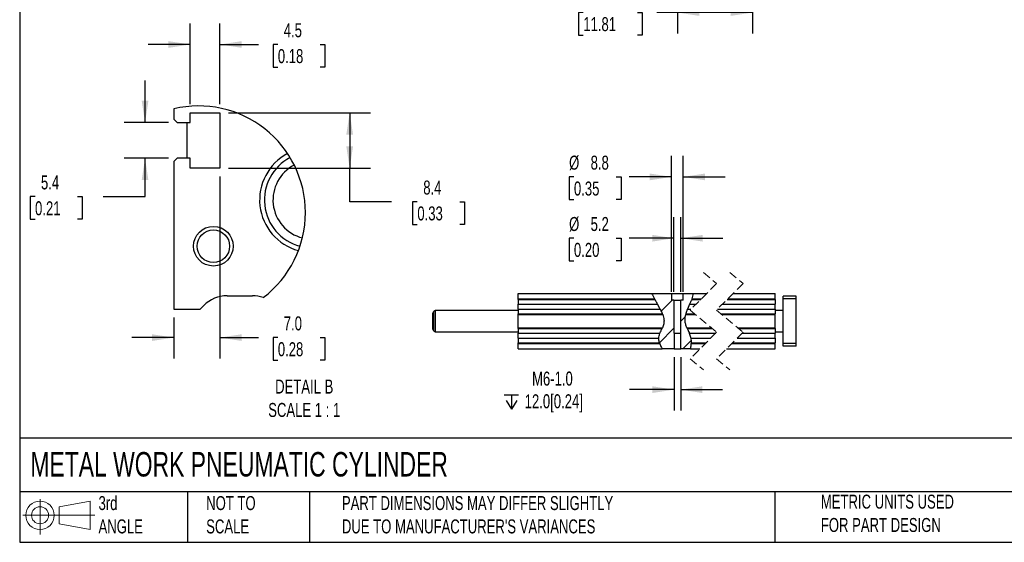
# Model space of a CAD drawing. Header units: millimetres. Extents: x 32 to 1365, y 32 to 1048.
# Tile 1 of 4: x 32 to 777, y 32 to 427. Entities that reach past the tile are written whole.
import ezdxf

# ---------------------------------------------------------------- set-up
doc = ezdxf.new("R2010")
doc.units = ezdxf.units.MM
doc.header["$LTSCALE"] = 5
doc.linetypes.add('SLD-Dashed', pattern=[1.905, 1.27, -0.635])
doc.linetypes.add('SLD-Solid', pattern=[0])
doc.layers.add('DIMENSIONS', color=140, linetype='SLD-Solid', lineweight=25)
doc.layers.add('TEXT', color=140, linetype='SLD-Solid', lineweight=25)
doc.layers.add('HATCH', color=6, linetype='SLD-Solid')
doc.layers.add('SLD-DEFPOINTS', color=7, linetype='Continuous')
doc.styles.add('SLDTEXTSTYLE0', font='TXT', dxfattribs={"width": 0.7})
doc.dimstyles.new('SLDDIMSTYLE0', dxfattribs={"dimtxt": 10.790039, "dimasz": 16.51, "dimexe": 0, "dimexo": 0.0625, "dimgap": 2.69751, "dimtad": 0, "dimtih": 1, "dimtoh": 1, "dimrnd": 1e-09, "dimzin": 12, "dimdsep": 46, "dimtxsty": 'SLDTEXTSTYLE0', "dimsah": 1, "dimcen": 0.09, "dimadec": 0, "dimazin": 3, "dimtfac": 1, "dimtmove": 0, "dimatfit": 0, "dimfxl": 0, "dimfrac": 2, "dimtolj": 1, "dimtzin": 12, "dimarcsym": 0})
doc.dimstyles.new('SLDDIMSTYLE3', dxfattribs={"dimtxt": 10.790039, "dimasz": 16.51, "dimexe": 0, "dimexo": 0.0625, "dimgap": 2.69751, "dimtad": 0, "dimtih": 1, "dimtoh": 1, "dimrnd": 1e-09, "dimzin": 4, "dimdsep": 46, "dimtxsty": 'SLDTEXTSTYLE0', "dimsah": 1, "dimcen": 0.09, "dimadec": 0, "dimazin": 1, "dimtfac": 1, "dimtofl": 0, "dimtmove": 0, "dimatfit": 3, "dimfxl": 0, "dimfrac": 2, "dimtolj": 1, "dimtzin": 12, "dimarcsym": 0})
doc.dimstyles.new('SLDDIMSTYLE7', dxfattribs={"dimtxt": 10.790039, "dimasz": 16.51, "dimexe": 0, "dimexo": 0.0625, "dimgap": 2.69751, "dimtad": 0, "dimtih": 1, "dimtoh": 1, "dimlfac": 0.2, "dimrnd": 1e-09, "dimzin": 12, "dimdsep": 46, "dimtxsty": 'SLDTEXTSTYLE0', "dimsah": 1, "dimcen": 0.09, "dimadec": 0, "dimazin": 3, "dimtfac": 1, "dimtmove": 0, "dimatfit": 0, "dimfxl": 0, "dimfrac": 2, "dimtolj": 1, "dimtzin": 12, "dimarcsym": 0})
doc.dimstyles.new('SLDDIMSTYLE8', dxfattribs={"dimtxt": 10.790039, "dimasz": 16.51, "dimexe": 0, "dimexo": 0.0625, "dimgap": 2.69751, "dimtad": 0, "dimtih": 1, "dimtoh": 1, "dimlfac": 0.2, "dimrnd": 1e-09, "dimzin": 12, "dimdsep": 46, "dimtxsty": 'SLDTEXTSTYLE0', "dimsah": 1, "dimcen": 0.09, "dimadec": 0, "dimazin": 3, "dimtfac": 1, "dimtofl": 0, "dimtmove": 0, "dimatfit": 3, "dimfxl": 0, "dimfrac": 2, "dimtolj": 1, "dimtzin": 12, "dimarcsym": 0})
doc.dimstyles.new('SLDDIMSTYLE9', dxfattribs={"dimtxt": 10.790039, "dimasz": 16.51, "dimexe": 0, "dimexo": 0.0625, "dimgap": 2.69751, "dimtad": 0, "dimtih": 1, "dimtoh": 1, "dimlfac": 0.2, "dimrnd": 1e-09, "dimzin": 4, "dimdsep": 46, "dimtxsty": 'SLDTEXTSTYLE0', "dimsah": 1, "dimcen": 0.09, "dimadec": 0, "dimazin": 1, "dimtfac": 1, "dimtmove": 0, "dimatfit": 0, "dimfxl": 0, "dimfrac": 2, "dimtolj": 1, "dimtzin": 12, "dimarcsym": 0})

# ---------------------------------------------------------------- blocks, each defined once
blk = doc.blocks.new('Block11')
at = {"color": 7, "linetype": 'SLD-Solid', "lineweight": 18}
for p, q in [((12.94, 26.55), (12.94, 0)), ((27.4, 20.84), (50.88, 25.16)), ((50.88, 25.16), (50.88, 3.66)), ((27.4, 7.98), (27.4, 20.84)), ((0, 14.41), (54.37, 14.41)), ((27.4, 7.98), (50.88, 3.66))]:
    blk.add_line(p, q, dxfattribs=at)
for radius in [10.75, 6.43]:
    blk.add_circle((12.94, 14.41), radius, dxfattribs=at)
blk = doc.blocks.new('Block12')
at = {"layer": 'SLD-DEFPOINTS'}
blk.add_blockref('Block11', (0, 0), dxfattribs=at)
blk = doc.blocks.new('_D_4')
at = {"layer": 'DIMENSIONS'}
for p, q in [((529.49, 546.64), (529.49, 416.58)), ((586.41, 546.64), (586.41, 416.58)), ((458.24, 432.46), (454.62, 432.46)), ((454.62, 432.46), (454.62, 415.31)), ((499.28, 432.46), (502.9, 432.46)), ((502.9, 432.46), (502.9, 415.31)), ((529.49, 432.46), (513.9, 432.46)), ((586.41, 432.46), (529.49, 432.46)), ((454.62, 415.31), (458.24, 415.31)), ((502.9, 415.31), (499.28, 415.31))]:
    blk.add_line(p, q, dxfattribs=at)
for points in [[(529.49, 432.46), (546, 429.92), (546, 435)], [(586.41, 432.46), (569.9, 435), (569.9, 429.92)]]:
    blk.add_solid(points, dxfattribs=at)
at = {"layer": 'DIMENSIONS', "char_height": 10.583, "attachment_point": 1, "style": 'SLDTEXTSTYLE0'}
for s, insert in [('300.0', (458.24, 448.52)), ('11.81', (458.24, 428.95))]:
    blk.add_mtext(s, dxfattribs=dict(at, insert=insert))
blk = doc.blocks.new('_D_24')
at = {"layer": 'DIMENSIONS'}
for p, q in [((526.89, 221.16), (526.89, 277.6)), ((532.09, 221.16), (532.09, 277.6)), ((451.17, 261.73), (447.55, 261.73)), ((447.55, 261.73), (447.55, 244.58)), ((483.23, 261.73), (486.86, 261.73)), ((486.86, 261.73), (486.86, 244.58)), ((526.89, 261.73), (492.9, 261.73)), ((532.09, 261.73), (563.84, 261.73)), ((447.55, 244.58), (451.17, 244.58)), ((486.86, 244.58), (483.23, 244.58))]:
    blk.add_line(p, q, dxfattribs=at)
for points in [[(526.89, 261.73), (510.38, 264.27), (510.38, 259.19)], [(532.09, 261.73), (548.6, 259.19), (548.6, 264.27)]]:
    blk.add_solid(points, dxfattribs=at)
at = {"layer": 'DIMENSIONS', "char_height": 10.583, "attachment_point": 1, "style": 'SLDTEXTSTYLE0'}
for s, insert in [('%%c', (447.51, 277.79)), ('5.2', (463.81, 277.79)), ('0.20', (451.17, 258.22))]:
    blk.add_mtext(s, dxfattribs=dict(at, insert=insert))
blk = doc.blocks.new('_D_25')
at = {"layer": 'DIMENSIONS'}
for p, q in [((525.09, 221.16), (525.09, 324)), ((533.89, 221.16), (533.89, 324)), ((451.17, 308.13), (447.55, 308.13)), ((447.55, 308.13), (447.55, 290.98)), ((483.23, 308.13), (486.86, 308.13)), ((486.86, 308.13), (486.86, 290.98)), ((525.09, 308.13), (492.9, 308.13)), ((533.89, 308.13), (565.64, 308.13)), ((447.55, 290.98), (451.17, 290.98)), ((486.86, 290.98), (483.23, 290.98))]:
    blk.add_line(p, q, dxfattribs=at)
for points in [[(525.09, 308.13), (508.58, 310.67), (508.58, 305.59)], [(533.89, 308.13), (550.4, 305.59), (550.4, 310.67)]]:
    blk.add_solid(points, dxfattribs=at)
at = {"layer": 'DIMENSIONS', "char_height": 10.583, "attachment_point": 1, "style": 'SLDTEXTSTYLE0'}
for s, insert in [('%%c', (447.51, 324.19)), ('8.8', (463.81, 324.19)), ('0.35', (451.17, 304.62))]:
    blk.add_mtext(s, dxfattribs=dict(at, insert=insert))
blk = doc.blocks.new('SW_SYMBOL_HOLE_DEPTH')
at = {"layer": 'DIMENSIONS', "color": 0}
for p, q in [((0, 4375), (4000, 4375)), ((500, 2775), (2000, 375)), ((2000, 4375), (2000, 375)), ((3500, 2775), (2000, 375))]:
    blk.add_line(p, q, dxfattribs=at)
blk = doc.blocks.new('_D_26')
at = {"layer": 'DIMENSIONS'}
for p, q in [((527.03, 171.66), (527.03, 131.34)), ((531.95, 171.66), (531.95, 131.34)), ((527.03, 147.21), (493.26, 147.21)), ((531.95, 147.21), (563.7, 147.21))]:
    blk.add_line(p, q, dxfattribs=at)
for points in [[(527.03, 147.21), (510.52, 149.75), (510.52, 144.67)], [(531.95, 147.21), (548.46, 144.67), (548.46, 149.75)]]:
    blk.add_solid(points, dxfattribs=at)
at = {"layer": 'DIMENSIONS', "xscale": 0.002688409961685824, "yscale": 0.002688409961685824, "zscale": 0.002688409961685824}
blk.add_blockref('SW_SYMBOL_HOLE_DEPTH', (398.46, 131.49), dxfattribs=at)
at = {"layer": 'DIMENSIONS', "char_height": 10.583, "attachment_point": 1, "style": 'SLDTEXTSTYLE0'}
for s, insert in [('M6-1.0', (419.47, 160.86)), ('12.0[0.24]', (413.9, 143.71))]:
    blk.add_mtext(s, dxfattribs=dict(at, insert=insert))
blk = doc.blocks.new('SW_HATCH_0')
at = {"layer": 'HATCH', "color": 0}
for p, q in [((0, 0), (8.25, 8.25)), ((14.81, -7.64), (18.15, -4.3)), ((-1.45, -23.9), (9.61, -12.84)), ((16.35, -28.55), (22.61, -22.29))]:
    blk.add_line(p, q, dxfattribs=at)
blk = doc.blocks.new('_D_36')
at = {"layer": 'DIMENSIONS'}
for p, q in [((126.62, 349.19), (126.62, 380.94)), ((144.46, 349.19), (110.74, 349.19)), ((144.46, 322.19), (110.74, 322.19)), ((126.62, 293.19), (126.62, 322.19)), ((43.36, 293.19), (39.73, 293.19)), ((39.73, 293.19), (39.73, 276.04)), ((75.42, 293.19), (79.04, 293.19)), ((79.04, 293.19), (79.04, 276.04)), ((94.87, 293.19), (126.62, 293.19)), ((39.73, 276.04), (43.36, 276.04)), ((79.04, 276.04), (75.42, 276.04))]:
    blk.add_line(p, q, dxfattribs=at)
for points in [[(126.62, 349.19), (129.16, 365.7), (124.08, 365.7)], [(126.62, 322.19), (124.08, 305.68), (129.16, 305.68)]]:
    blk.add_solid(points, dxfattribs=at)
at = {"layer": 'DIMENSIONS', "char_height": 10.583, "attachment_point": 1, "style": 'SLDTEXTSTYLE0'}
for s, insert in [('5.4', (47.84, 309.25)), ('0.21', (43.36, 289.68))]:
    blk.add_mtext(s, dxfattribs=dict(at, insert=insert))
blk = doc.blocks.new('_D_37')
at = {"layer": 'DIMENSIONS'}
for p, q in [((160.81, 363.04), (160.81, 424.16)), ((183.31, 363.04), (183.31, 424.16)), ((160.81, 408.28), (129.06, 408.28)), ((183.31, 408.28), (212.47, 408.28)), ((227.09, 408.28), (223.47, 408.28)), ((223.47, 408.28), (223.47, 391.13)), ((259.15, 408.28), (262.78, 408.28)), ((262.78, 408.28), (262.78, 391.13)), ((223.47, 391.13), (227.09, 391.13)), ((262.78, 391.13), (259.15, 391.13))]:
    blk.add_line(p, q, dxfattribs=at)
for points in [[(160.81, 408.28), (144.3, 410.82), (144.3, 405.74)], [(183.31, 408.28), (199.82, 405.74), (199.82, 410.82)]]:
    blk.add_solid(points, dxfattribs=at)
at = {"layer": 'DIMENSIONS', "char_height": 10.583, "attachment_point": 1, "style": 'SLDTEXTSTYLE0'}
for s, insert in [('4.5', (231.58, 424.34)), ('0.18', (227.09, 404.77))]:
    blk.add_mtext(s, dxfattribs=dict(at, insert=insert))
blk = doc.blocks.new('_D_38')
at = {"layer": 'DIMENSIONS'}
for p, q in [((189.66, 356.69), (297.34, 356.69)), ((281.47, 356.69), (281.47, 314.69)), ((189.66, 314.69), (297.34, 314.69)), ((281.47, 289.3), (281.47, 314.69)), ((313.22, 289.3), (281.47, 289.3)), ((332.66, 289.3), (329.04, 289.3)), ((329.04, 289.3), (329.04, 272.15)), ((364.73, 289.3), (368.35, 289.3)), ((368.35, 289.3), (368.35, 272.15)), ((329.04, 272.15), (332.66, 272.15)), ((368.35, 272.15), (364.73, 272.15))]:
    blk.add_line(p, q, dxfattribs=at)
for points in [[(281.47, 356.69), (278.93, 340.18), (284.01, 340.18)], [(281.47, 314.69), (284.01, 331.2), (278.93, 331.2)]]:
    blk.add_solid(points, dxfattribs=at)
at = {"layer": 'DIMENSIONS', "char_height": 10.583, "attachment_point": 1, "style": 'SLDTEXTSTYLE0'}
for s, insert in [('8.4', (337.15, 305.36)), ('0.33', (332.66, 285.8))]:
    blk.add_mtext(s, dxfattribs=dict(at, insert=insert))
blk = doc.blocks.new('_D_39')
at = {"layer": 'DIMENSIONS'}
for p, q in [((183.31, 308.34), (183.31, 170.7)), ((148.31, 201.84), (148.31, 170.7)), ((148.31, 186.58), (116.56, 186.58)), ((183.31, 186.58), (212.47, 186.58)), ((227.09, 186.58), (223.47, 186.58)), ((223.47, 186.58), (223.47, 169.43)), ((259.15, 186.58), (262.78, 186.58)), ((262.78, 186.58), (262.78, 169.43)), ((223.47, 169.43), (227.09, 169.43)), ((262.78, 169.43), (259.15, 169.43))]:
    blk.add_line(p, q, dxfattribs=at)
for points in [[(148.31, 186.58), (131.8, 189.12), (131.8, 184.04)], [(183.31, 186.58), (199.82, 184.04), (199.82, 189.12)]]:
    blk.add_solid(points, dxfattribs=at)
at = {"layer": 'DIMENSIONS', "char_height": 10.583, "attachment_point": 1, "style": 'SLDTEXTSTYLE0'}
for s, insert in [('7.0', (231.58, 202.63)), ('0.28', (227.09, 183.07))]:
    blk.add_mtext(s, dxfattribs=dict(at, insert=insert))

msp = doc.modelspace()

# ---------------------------------------------------------------- linework, layer by layer
for p, q in [((148.315, 359.553), (148.315, 351.686)), ((148.315, 351.686), (150.815, 349.186)), ((160.815, 356.686), (183.315, 356.686)), ((160.815, 349.186), (160.815, 356.686)), ((183.315, 356.686), (183.315, 314.686)), ((150.815, 349.186), (160.815, 349.186)), ((158.315, 349.186), (158.315, 322.186)), ((150.815, 322.186), (148.315, 319.686)), ((160.815, 322.186), (150.815, 322.186)), ((160.815, 314.686), (160.815, 322.186)), ((148.315, 319.686), (148.315, 208.186)), ((183.315, 314.686), (160.815, 314.686)), ((188.67, 218.186), (207.959, 218.186)), ((408.992, 216.009), (408.992, 220.009)), ((408.992, 220.009), (510.087, 220.009)), ((510.087, 220.009), (525.092, 220.009)), ((525.092, 220.009), (525.092, 214.809)), ((525.092, 220.009), (533.892, 220.009)), ((533.892, 214.809), (533.892, 220.009)), ((533.892, 220.009), (541.521, 220.009)), ((541.521, 220.009), (551.673, 220.009)), ((571.673, 220.009), (603.409, 220.009)), ((603.409, 216.009), (603.409, 220.009)), ((619.409, 218.009), (609.409, 218.009)), ((609.409, 216.009), (609.409, 218.009)), ((619.409, 216.009), (619.409, 218.009)), ((168.315, 208.186), (170.992, 210.863)), ((408.992, 216.009), (512.12, 216.009)), ((408.992, 215.474), (408.992, 216.009)), ((408.992, 215.474), (512.423, 215.474)), ((408.992, 215.474), (408.992, 211.938)), ((408.992, 211.938), (514.451, 211.938)), ((408.992, 208.08), (408.992, 211.938)), ((512.423, 215.474), (512.12, 216.009)), ((516.544, 208.08), (514.451, 211.938)), ((526.892, 214.809), (525.092, 214.809)), ((526.892, 214.809), (526.892, 190.009)), ((526.892, 214.809), (532.092, 214.809)), ((532.092, 190.009), (532.092, 214.809)), ((533.892, 214.809), (532.092, 214.809)), ((538.74, 211.938), (537.035, 208.08)), ((538.74, 211.938), (543.601, 211.938)), ((540.591, 216.009), (540.376, 215.474)), ((540.376, 215.474), (547.137, 215.474)), ((540.591, 216.009), (547.673, 216.009)), ((563.601, 211.938), (603.409, 211.938)), ((567.137, 215.474), (603.409, 215.474)), ((567.673, 216.009), (603.409, 216.009)), ((603.409, 215.474), (603.409, 216.009)), ((603.409, 215.474), (603.409, 211.938)), ((603.409, 208.08), (603.409, 211.938)), ((619.409, 216.009), (609.409, 216.009)), ((609.409, 182.009), (609.409, 216.009)), ((619.409, 182.009), (619.409, 216.009)), ((148.315, 208.186), (168.315, 208.186)), ((344.492, 193.03), (344.492, 204.989)), ((346.492, 207.009), (345.242, 206.288)), ((345.242, 191.731), (345.242, 206.288)), ((408.992, 207.009), (346.492, 207.009)), ((346.492, 191.009), (346.492, 207.009)), ((408.992, 208.08), (516.544, 208.08)), ((408.992, 208.08), (408.992, 204.545)), ((408.992, 204.545), (518.146, 204.545)), ((408.992, 204.009), (408.992, 204.545)), ((408.992, 194.009), (408.992, 204.009)), ((408.992, 204.009), (518.347, 204.009)), ((518.347, 204.009), (518.146, 204.545)), ((535.883, 204.545), (535.755, 204.009)), ((535.755, 204.009), (543.184, 204.009)), ((535.883, 204.545), (542.549, 204.545)), ((537.035, 208.08), (539.744, 208.08)), ((559.744, 208.08), (603.409, 208.08)), ((562.549, 204.545), (603.409, 204.545)), ((563.184, 204.009), (603.409, 204.009)), ((603.409, 208.08), (603.409, 204.545)), ((609.409, 207.009), (603.409, 207.009)), ((603.409, 204.009), (603.409, 204.545)), ((603.409, 194.009), (603.409, 204.009)), ((408.992, 194.009), (518.118, 194.009)), ((408.992, 193.474), (408.992, 194.009)), ((517.881, 193.474), (518.118, 194.009)), ((536.714, 194.009), (555.036, 194.009)), ((536.714, 194.009), (536.945, 193.474)), ((575.036, 194.009), (603.409, 194.009)), ((603.409, 193.474), (603.409, 194.009)), ((345.242, 191.731), (346.492, 191.009)), ((346.492, 191.009), (408.992, 191.009)), ((408.992, 193.474), (517.881, 193.474)), ((408.992, 193.474), (408.992, 189.938)), ((408.992, 189.938), (516.276, 189.938)), ((408.992, 186.08), (408.992, 189.938)), ((527.034, 190.009), (526.892, 190.009)), ((527.034, 190.009), (527.034, 178.009)), ((527.034, 190.009), (531.951, 190.009)), ((531.951, 178.009), (531.951, 190.009)), ((532.092, 190.009), (531.951, 190.009)), ((536.945, 193.474), (555.671, 193.474)), ((538.475, 189.938), (558.476, 189.938)), ((538.475, 189.938), (539.626, 186.08)), ((575.671, 193.474), (603.409, 193.474)), ((578.476, 189.938), (603.409, 189.938)), ((603.409, 193.474), (603.409, 189.938)), ((603.409, 191.009), (609.409, 191.009)), ((603.409, 186.08), (603.409, 189.938)), ((408.992, 186.08), (515.413, 186.08)), ((408.992, 186.08), (408.992, 182.545)), ((408.992, 182.009), (408.992, 182.545)), ((408.992, 182.545), (515.865, 182.545)), ((408.992, 178.009), (408.992, 182.009)), ((408.992, 182.009), (516.022, 182.009)), ((516.022, 182.009), (515.865, 182.545)), ((539.626, 186.08), (554.619, 186.08)), ((539.991, 182.545), (539.99, 182.009)), ((539.99, 182.009), (550.548, 182.009)), ((539.991, 182.545), (551.083, 182.545)), ((570.548, 182.009), (603.409, 182.009)), ((571.083, 182.545), (603.409, 182.545)), ((574.619, 186.08), (603.409, 186.08)), ((603.409, 186.08), (603.409, 182.545)), ((603.409, 182.009), (603.409, 182.545)), ((603.409, 178.009), (603.409, 182.009)), ((619.409, 182.009), (609.409, 182.009)), ((609.409, 180.009), (609.409, 182.009)), ((619.409, 180.009), (609.409, 180.009)), ((619.409, 180.009), (619.409, 182.009)), ((408.992, 178.009), (517.924, 178.009)), ((527.034, 178.009), (517.924, 178.009)), ((527.034, 178.009), (531.951, 178.009)), ((539.435, 178.009), (531.951, 178.009)), ((539.435, 178.009), (546.548, 178.009)), ((566.548, 178.009), (603.409, 178.009))]:
    msp.add_line(p, q)
at = {"color": 7, "linetype": 'SLD-Dashed', "lineweight": 18}
for p, q in [((549.11, 235.884), (559.11, 227.447)), ((569.11, 235.884), (579.11, 227.447)), ((559.11, 227.447), (539.11, 207.447)), ((579.11, 227.447), (559.11, 207.447)), ((539.11, 207.447), (559.11, 190.572)), ((559.11, 207.447), (579.11, 190.572)), ((559.11, 190.572), (539.11, 170.572)), ((579.11, 190.572), (559.11, 170.572)), ((539.11, 170.572), (549.11, 162.134)), ((559.11, 170.572), (569.11, 162.134))]:
    msp.add_line(p, q, dxfattribs=at)
for radius in [15, 12.293]:
    msp.add_circle((178.315, 255.686), radius)
for centre, radius, start, end in [((252.946, 290.645), 39.629, 117.691523, 254.974194), ((253.112, 290.668), 36.189, 117.493828, 255.178), ((253.06, 290.691), 29.644, 117.147796, 255.56187), ((188.67, 193.186), 25, 89.999997, 134.999935), ((208.077, 194.382), 23.804, 70.53834, 90.283676), ((345.992, 204.989), 1.5, 119.998944, 180.000707), ((345.992, 193.03), 1.5, 179.999293, 240.001056)]:
    msp.add_arc(centre, radius, start, end)
for points, knots in [([(510.087, 220.009), (510.117, 219.936), (510.404, 219.253), (511.065, 217.909), (511.753, 216.67), (512.12, 216.009)], [0, 0, 0, 0, 0.0528186, 0.4953611, 1, 1, 1, 1]), ([(540.591, 216.009), (540.839, 216.677), (541.319, 217.972), (541.455, 219.345), (541.521, 220.009)], [0, 0, 0, 0, 0.5161574, 1, 1, 1, 1]), ([(514.451, 211.938), (514.036, 212.661), (513.359, 213.839), (512.684, 215.018), (512.423, 215.474)], [0, 0, 0, 0, 0.6133308, 1, 1, 1, 1]), ([(540.376, 215.474), (540.171, 215.001), (539.731, 213.985), (539.163, 212.817), (538.823, 212.111), (538.74, 211.938)], [0, 0, 0, 0, 0.3966067, 0.8522265, 1, 1, 1, 1]), ([(518.146, 204.545), (517.955, 205.013), (517.545, 206.021), (516.99, 207.191), (516.636, 207.896), (516.544, 208.08)], [0, 0, 0, 0, 0.3905404, 0.8403284, 1, 1, 1, 1]), ([(518.347, 204.009), (518.573, 203.341), (519.005, 202.057), (519.449, 199.667), (519.262, 196.889), (518.492, 194.951), (518.118, 194.009)], [0, 0, 0, 0, 0.2054973, 0.3944949, 0.7056336, 1, 1, 1, 1]), ([(536.714, 194.009), (536.356, 194.893), (535.648, 196.639), (535.2, 199.462), (535.333, 201.937), (535.639, 203.439), (535.755, 204.009)], [0, 0, 0, 0, 0.2786378, 0.550951, 0.8295076, 1, 1, 1, 1]), ([(537.035, 208.08), (536.825, 207.52), (536.428, 206.462), (536.071, 205.273), (535.911, 204.651), (535.883, 204.545)], [0, 0, 0, 0, 0.4822743, 0.9113505, 1, 1, 1, 1]), ([(515.413, 186.08), (515.464, 186.694), (515.563, 187.915), (515.981, 189.182), (516.239, 189.843), (516.276, 189.938)], [0, 0, 0, 0, 0.4634954, 0.9230397, 1, 1, 1, 1]), ([(516.276, 189.938), (516.543, 190.556), (517.059, 191.743), (517.614, 192.912), (517.881, 193.474)], [0, 0, 0, 0, 0.5198235, 1, 1, 1, 1]), ([(536.945, 193.474), (537.158, 192.993), (537.617, 191.961), (538.136, 190.786), (538.418, 190.082), (538.475, 189.938)], [0, 0, 0, 0, 0.4093112, 0.8797357, 1, 1, 1, 1]), ([(515.865, 182.545), (515.756, 182.999), (515.518, 183.985), (515.403, 185.177), (515.411, 185.902), (515.413, 186.08)], [0, 0, 0, 0, 0.39148703, 0.85066757, 1, 1, 1, 1]), ([(516.022, 182.009), (516.406, 180.991), (516.93, 179.601), (517.714, 178.345), (517.924, 178.009)], [0, 0, 0, 0, 0.7327118, 1, 1, 1, 1]), ([(539.435, 178.009), (539.658, 179.038), (539.945, 180.361), (539.982, 181.71), (539.99, 182.009)], [0, 0, 0, 0, 0.7779097, 1, 1, 1, 1]), ([(539.626, 186.08), (539.717, 185.544), (539.889, 184.528), (539.974, 183.343), (539.988, 182.701), (539.991, 182.545)], [0, 0, 0, 0, 0.4585744, 0.8680699, 1, 1, 1, 1])]:
    msp.add_open_spline(points, degree=3, knots=knots)
at = {"layer": 'SLD-DEFPOINTS'}
for start, end in [(359.999996, 103.608608), (307.140125, 359.99999)]:
    msp.add_arc((167.297, 281.14), 80.678, start, end, dxfattribs=at)
at = {"layer": 'TEXT'}
for p, q in [((31.75, 1047.75), (31.75, 31.75)), ((1365.25, 110.631), (31.75, 110.631)), ((1365.25, 69.85), (31.75, 69.85)), ((158.75, 69.85), (158.75, 31.75)), ((251.058, 69.85), (251.058, 31.75)), ((603.232, 69.85), (603.232, 31.75)), ((31.75, 31.75), (1365.25, 31.75))]:
    msp.add_line(p, q, dxfattribs=at)

# ---------------------------------------------------------------- block references
at = {"layer": 'HATCH'}
msp.add_blockref('SW_HATCH_0', (517.283, 206.559), dxfattribs=at)
at = {"layer": 'SLD-DEFPOINTS'}
msp.add_blockref('Block12', (34.19, 37.769), dxfattribs=at)

# ---------------------------------------------------------------- texts
at = {"layer": 'TEXT', "style": 'SLDTEXTSTYLE0'}
for s, insert, char_height, attachment_point in [('DETAIL B^JSCALE 1 : 1', (247.076, 154.805), 10.58333, 2), ('METAL WORK PNEUMATIC CYLINDER', (39.829, 100.032), 18.52083, 1), ('3rd^JANGLE', (91.411, 66.688), 10.5833, 1), ('METRIC UNITS USED ^JFOR PART DESIGN', (638.022, 67.779), 10.58333, 1), ('NOT TO^JSCALE', (172.876, 66.688), 10.58333, 1), ("PART DIMENSIONS MAY DIFFER SLIGHTLY ^JDUE TO MANUFACTURER'S VARIANCES", (275.596, 66.704), 10.58333, 1)]:
    msp.add_mtext(s, dxfattribs=dict(at, insert=insert, char_height=char_height, attachment_point=attachment_point))

# ---------------------------------------------------------------- dimensions: what is measured, and where the dimension line sits
at = {"layer": 'DIMENSIONS'}
for base, p1, p2, text, dimstyle, picture, middle in [((586.409, 432.459), (529.492, 552.995), (586.409, 552.995), '300.0', 'SLDDIMSTYLE3', '_D_4', (478.761, 432.459)), ((525.092, 308.127), (533.892, 214.809), (525.092, 214.809), '%%c<>', 'SLDDIMSTYLE0', '_D_25', (467.203, 308.127)), ((532.092, 261.729), (526.892, 214.809), (532.092, 214.809), '%%c<>', 'SLDDIMSTYLE0', '_D_24', (467.203, 261.729)), ((531.951, 147.213), (527.034, 178.009), (531.951, 178.009), 'M6-1.0\\P{\\fGDT;x}12.0[0.24]', 'SLDDIMSTYLE0', '_D_26', (444.654, 147.213))]:
    dim = msp.add_linear_dim(base=base, p1=p1, p2=p2, text=text, dimstyle=dimstyle, dxfattribs=at)
    dim.commit()
    dim.dimension.update_dxf_attribs({"geometry": picture, "text_midpoint": middle, "dimtype": 160})
for base, p1, p2, dimstyle, picture, middle in [((183.315, 408.28), (160.815, 356.686), (183.315, 356.686), 'SLDDIMSTYLE7', '_D_37', (243.122, 408.28)), ((148.315, 186.576), (183.315, 314.686), (148.315, 208.186), 'SLDDIMSTYLE9', '_D_39', (243.122, 186.576))]:
    dim = msp.add_linear_dim(base=base, p1=p1, p2=p2, dimstyle=dimstyle, dxfattribs=at)
    dim.commit()
    dim.dimension.update_dxf_attribs({"geometry": picture, "text_midpoint": middle, "dimtype": 160})
for base, p1, p2, dimstyle, picture, middle in [((126.616, 322.186), (150.815, 349.186), (150.815, 322.186), 'SLDDIMSTYLE7', '_D_36', (126.616, 293.19)), ((281.467, 314.686), (183.315, 356.686), (183.315, 314.686), 'SLDDIMSTYLE8', '_D_38', (281.467, 289.303))]:
    dim = msp.add_linear_dim(base=base, p1=p1, p2=p2, angle=90, dimstyle=dimstyle, dxfattribs=at)
    dim.commit()
    dim.dimension.update_dxf_attribs({"geometry": picture, "text_midpoint": middle, "dimtype": 160})

doc.saveas('drawing.dxf')
